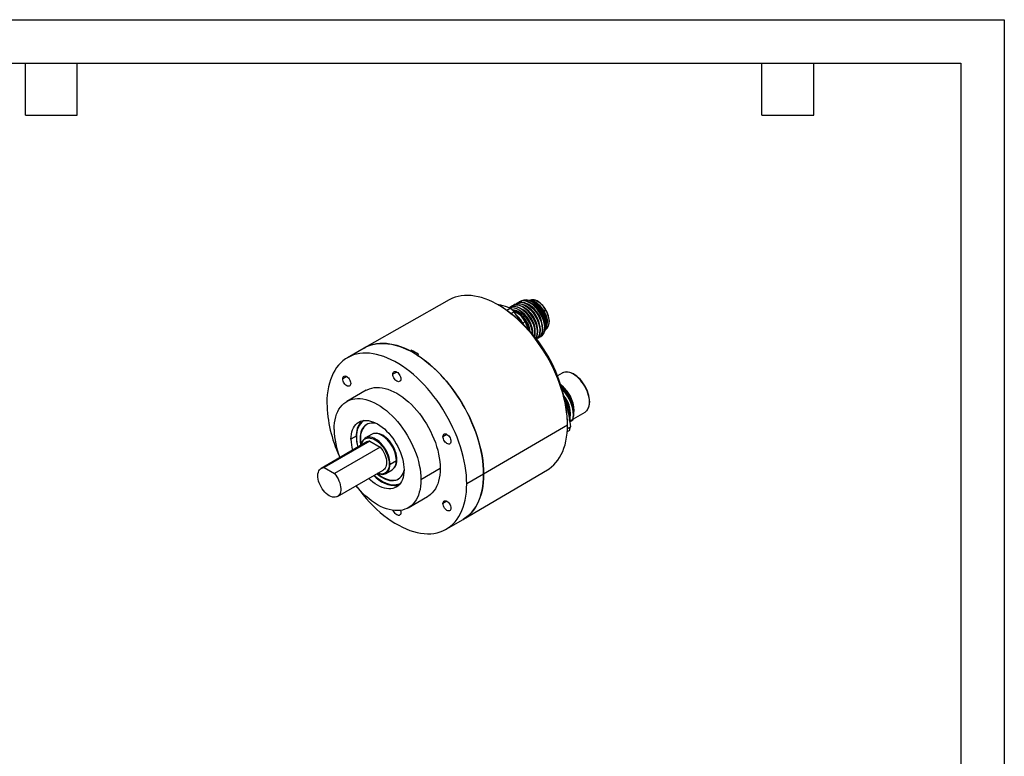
# Model space of a CAD drawing. Header units: millimetres. Extents: x 0 to 559, y 0 to 432.
# Tile 4 of 4: x 270 to 559, y 216 to 432. Entities that reach past the tile are written whole.
import ezdxf

# ---------------------------------------------------------------- set-up
doc = ezdxf.new("R2010")
doc.units = ezdxf.units.MM
doc.header["$LTSCALE"] = 2
doc.layers.add('TEXT', color=140, linetype='Continuous', lineweight=25)

msp = doc.modelspace()

# ---------------------------------------------------------------- linework, layer by layer
at = {"color": 7, "linetype": 'Continuous'}
for p, q in [((0.0049, 431.8053), (558.8049, 431.8053)), ((558.8049, 431.8053), (558.8049, 0.0053))]:
    msp.add_line(p, q, dxfattribs=at)
for p, q in [((396.0868, 349.6879), (371.2165, 335.6127)), ((419.8405, 349.6371), (419.4367, 349.5086)), ((411.2201, 348.1027), (410.1119, 348.3706)), ((411.2406, 347.7275), (410.5386, 348.1386)), ((412.9406, 346.6467), (413.938, 347.2225)), ((413.5696, 347.3523), (413.7121, 347.4691)), ((413.8006, 347.5202), (413.7123, 347.4693)), ((414.4192, 347.8773), (414.1394, 347.648)), ((414.5078, 347.9285), (414.4194, 347.8775)), ((414.8465, 348.0562), (415.1263, 348.2855)), ((415.2149, 348.3367), (415.1266, 348.2857)), ((415.5536, 348.4644), (415.8334, 348.6937)), ((415.922, 348.7449), (415.8337, 348.6939)), ((416.2608, 348.8726), (416.5405, 349.1019)), ((416.6291, 349.1531), (416.5408, 349.1021)), ((420.646, 348.8709), (420.2688, 349.0887)), ((424.3688, 346.6936), (423.8525, 346.3955)), ((415.0657, 346.2226), (414.2091, 345.728)), ((419.1549, 343.6837), (419.1906, 343.7043)), ((419.1549, 343.6837), (419.4167, 343.2913)), ((419.27, 343.7502), (419.1906, 343.7043)), ((419.9771, 344.1584), (419.8889, 344.1074)), ((420.6843, 344.5667), (420.596, 344.5156)), ((421.3914, 344.9748), (421.3031, 344.9239)), ((422.0985, 345.3831), (422.0102, 345.3321)), ((422.8056, 345.7912), (422.7173, 345.7403)), ((423.2954, 346.0739), (423.2013, 346.0196)), ((423.5075, 346.1964), (423.2954, 346.0739)), ((423.8525, 346.3955), (423.5775, 346.2368)), ((418.3456, 343.2165), (417.6564, 342.8186)), ((417.6564, 342.8187), (417.7827, 342.5674)), ((417.78, 342.5992), (417.6564, 342.8187)), ((418.3456, 343.2165), (418.5371, 343.3271)), ((419.0502, 342.2972), (418.5371, 343.3271)), ((424.3392, 341.0128), (424.6537, 341.2994)), ((424.393, 342.0739), (424.393, 342.3801)), ((422.187, 338.5055), (421.8457, 338.3816)), ((422.1867, 338.5054), (422.2751, 338.5564)), ((422.5528, 338.7898), (422.8941, 338.9137)), ((422.8938, 338.9136), (422.9822, 338.9646)), ((371.1447, 335.5717), (366.195, 332.7143)), ((384.5829, 334.7166), (384.9365, 334.9178)), ((384.9365, 334.9178), (384.9365, 334.5301)), ((387.0578, 333.6932), (386.7042, 333.492)), ((365.9971, 327.2289), (364.8302, 326.5553)), ((380.694, 328.543), (379.5271, 327.8694)), ((429.154, 328.2169), (427.7898, 327.4294)), ((371.6945, 323.1878), (366.0377, 319.9221)), ((435.804, 316.6988), (432.4125, 314.7409)), ((432.7265, 316.9404), (432.7265, 317.1716)), ((430.7256, 313.0053), (406.1497, 298.6184)), ((430.7064, 311.9963), (431.5859, 312.504)), ((430.7251, 313.1707), (430.7202, 313.9841)), ((431.852, 314.302), (431.4348, 314.0611)), ((431.543, 314.1237), (431.7923, 314.2676)), ((431.7923, 314.2676), (431.852, 314.302)), ((368.798, 309.712), (367.2588, 308.8235)), ((369.9104, 308.9255), (370.0519, 309.0072)), ((373.31, 310.2643), (371.4715, 309.203)), ((376.4518, 309.8852), (376.3104, 309.9669)), ((395.3909, 310.2602), (394.224, 309.5865)), ((431.2837, 311.3762), (430.622, 310.9941)), ((431.2837, 311.3762), (430.6487, 311.0097)), ((371.9488, 308.0496), (358.5138, 300.2937)), ((372.8278, 308.2727), (359.3927, 300.5168)), ((375.8319, 306.5384), (362.3969, 298.7825)), ((372.8278, 308.2727), (375.8319, 306.5384)), ((359.3927, 300.5168), (362.3969, 298.7825)), ((378.4311, 301.5575), (378.7139, 301.5575)), ((378.7139, 301.5575), (380.5524, 302.6188)), ((380.5522, 302.8228), (380.7286, 302.9246)), ((380.5524, 302.7821), (380.5524, 302.6188)), ((393.4217, 300.2512), (387.7649, 296.9856)), ((363.2759, 292.0446), (376.7109, 299.8005)), ((377.471, 298.8104), (379.3095, 299.8717)), ((400.2138, 285.3825), (424.8398, 299.8809)), ((406.1497, 298.6184), (401.1999, 295.761)), ((384.0362, 288.7444), (389.6931, 292.01)), ((395.3909, 290.6632), (394.224, 289.9896)), ((395.1926, 282.4835), (400.1424, 285.3409))]:
    msp.add_line(p, q)
at = {"flags": 128}
for points in [[(430.7256, 313.0053), (430.6968, 314.2716), (430.6104, 315.5676), (430.4668, 316.8896), (430.2662, 318.2338), (430.0092, 319.5965), (429.6967, 320.9738), (429.3295, 322.3618), (428.9085, 323.7566), (428.4351, 325.1541), (427.9106, 326.5505), (427.3364, 327.9417), (426.7141, 329.3239), (426.0456, 330.6931), (425.3327, 332.0454), (424.5775, 333.3771), (423.782, 334.6842), (422.9486, 335.9632), (422.0797, 337.2104), (421.1775, 338.4222), (420.2448, 339.5953), (419.2842, 340.7263), (418.2984, 341.8119), (417.2902, 342.8492), (416.2624, 343.8352), (415.218, 344.767), (414.1599, 345.6421), (413.0911, 346.4579), (412.0146, 347.2122), (410.9336, 347.9028), (409.851, 348.5278), (408.77, 349.0853), (407.6936, 349.5738), (406.6248, 349.992), (405.5667, 350.3386), (404.5223, 350.6126), (403.4945, 350.8133), (402.4862, 350.9401), (401.5004, 350.9926), (400.5398, 350.9708), (399.6071, 350.8746), (398.705, 350.7043), (397.836, 350.4604), (397.0026, 350.1437), (396.2072, 349.7549), (396.0868, 349.6879)], [(422.7173, 345.7403), (422.0523, 346.7079), (421.2967, 347.5714), (420.4787, 348.2969), (419.6289, 348.8561), (418.7791, 349.227), (417.9611, 349.3949), (417.2055, 349.3528), (416.5405, 349.1019)], [(422.8056, 345.7912), (422.1406, 346.7589), (421.385, 347.6223), (420.567, 348.3478), (419.7172, 348.907), (418.8674, 349.278), (418.0494, 349.4459), (417.2938, 349.4038), (416.6288, 349.1529)], [(423.2013, 346.0196), (422.5784, 346.9608), (421.8639, 347.8077), (421.0841, 348.5268), (420.2681, 349.0891), (419.4466, 349.4715), (418.6508, 349.6577), (417.911, 349.6389), (417.2556, 349.4141)], [(424.1359, 340.6658), (424.1997, 340.7487), (424.3907, 341.1103), (424.5331, 341.5219), (424.6242, 341.9784), (424.6625, 342.473), (424.6473, 342.9982), (424.5792, 343.546), (424.4595, 344.1088), (424.2901, 344.6789), (424.0736, 345.2485), (423.813, 345.8099), (423.5119, 346.3557), (423.1746, 346.8782), (422.8055, 347.3705), (422.4095, 347.8258), (421.9919, 348.2379), (421.5581, 348.6009), (421.1136, 348.9098), (420.6639, 349.1598), (420.215, 349.3471), (419.7729, 349.4679), (419.3444, 349.5198), (419.2571, 349.5159)], [(423.8525, 346.3955), (423.5048, 346.9483), (423.1202, 347.467), (422.7054, 347.9427), (422.2675, 348.3671), (421.8139, 348.7332), (421.3525, 349.0345), (420.891, 349.266), (420.4374, 349.4236), (419.9995, 349.5048), (419.5847, 349.508), (419.5795, 349.5076)], [(424.3688, 346.6936), (424.0314, 347.23), (423.6583, 347.7333), (423.2558, 348.1949), (422.8308, 348.6068), (422.3907, 348.962), (421.9428, 349.2544), (421.495, 349.479), (421.0549, 349.632), (420.6299, 349.7108), (420.2274, 349.7139), (419.8543, 349.6414), (419.8405, 349.6371)], [(424.8455, 341.5138), (425.0046, 341.7272), (425.1818, 342.0802), (425.3099, 342.4825), (425.3863, 342.9284), (425.4096, 343.4108), (425.3794, 343.9214), (425.2965, 344.4521), (425.1625, 344.9947), (424.9799, 345.5411), (424.7514, 346.0834), (424.4806, 346.6135), (424.1717, 347.1236), (423.829, 347.6063), (423.4577, 348.0541), (423.0631, 348.4606), (422.6507, 348.8194), (422.2262, 349.1252), (421.7955, 349.3728), (421.3645, 349.5579), (420.9395, 349.6768), (420.5278, 349.7264), (420.1848, 349.708)], [(413.938, 347.2225), (412.5877, 347.6983), (411.2201, 348.1027)], [(419.8889, 344.1074), (419.2238, 345.0751), (418.4682, 345.9385), (417.6503, 346.664), (416.8005, 347.2232), (415.9507, 347.5942), (415.1327, 347.7621), (414.3771, 347.72), (413.7121, 347.4691)], [(413.8004, 347.5201), (414.4654, 347.771), (415.221, 347.813), (416.0389, 347.6451), (416.8887, 347.2742), (417.7385, 346.715), (418.5565, 345.9895), (419.3121, 345.1261), (419.9771, 344.1584)], [(420.596, 344.5156), (419.931, 345.4833), (419.1754, 346.3467), (418.3574, 347.0722), (417.5076, 347.6314), (416.6578, 348.0024), (415.8398, 348.1703), (415.0842, 348.1282), (414.4192, 347.8773)], [(420.6843, 344.5667), (420.0193, 345.5343), (419.2637, 346.3978), (418.4457, 347.1232), (417.5959, 347.6825), (416.7461, 348.0534), (415.9282, 348.2213), (415.1726, 348.1792), (414.5076, 347.9283)], [(415.1263, 348.2855), (415.7913, 348.5364), (416.5469, 348.5785), (417.3649, 348.4106), (418.2147, 348.0396), (419.0645, 347.4804), (419.8825, 346.755), (420.6381, 345.8915), (421.3031, 344.9239)], [(415.2146, 348.3365), (415.8796, 348.5874), (416.6352, 348.6295), (417.4532, 348.4616), (418.303, 348.0906), (419.1528, 347.5314), (419.9708, 346.8059), (420.7264, 345.9425), (421.3914, 344.9748)], [(415.8334, 348.6937), (416.4984, 348.9446), (417.254, 348.9867), (418.072, 348.8188), (418.9218, 348.4479), (419.7716, 347.8887), (420.5896, 347.1632), (421.3452, 346.2997), (422.0102, 345.3321)], [(415.9218, 348.7447), (416.5868, 348.9956), (417.3424, 349.0377), (418.1603, 348.8698), (419.0101, 348.4989), (419.8599, 347.9397), (420.6779, 347.2142), (421.4335, 346.3507), (422.0985, 345.3831)], [(424.6537, 341.2994), (424.6647, 341.3095), (424.914, 341.5965), (425.1125, 341.9467), (425.2568, 342.3541), (425.3443, 342.8119), (425.3737, 343.312), (425.3443, 343.8461), (425.2568, 344.4049), (425.1125, 344.9789), (424.914, 345.5583), (424.6647, 346.1331), (424.3688, 346.6936)], [(416.8932, 343.4273), (416.288, 344.4172), (415.0657, 346.2226)], [(419.4167, 343.2913), (419.2924, 343.5238), (419.1906, 343.7043)], [(421.4475, 338.3922), (421.6482, 338.7221), (421.8676, 339.4891), (421.927, 340.385), (421.8234, 341.3751), (421.5598, 342.4208), (421.1457, 343.4814), (420.596, 344.5156)], [(421.4798, 338.3511), (421.7366, 338.7731), (421.9559, 339.5401), (422.0153, 340.436), (421.9117, 341.4261), (421.6482, 342.4718), (421.234, 343.5324), (420.6843, 344.5667)], [(421.3031, 344.9239), (421.8528, 343.8896), (422.267, 342.829), (422.5305, 341.7833), (422.6341, 340.7932), (422.5747, 339.8973), (422.3554, 339.1303), (421.9854, 338.5224), (421.5999, 338.1983)], [(421.3914, 344.9748), (421.9411, 343.9406), (422.3553, 342.88), (422.6188, 341.8343), (422.7224, 340.8442), (422.663, 339.9482), (422.4437, 339.1813), (422.0737, 338.5734), (421.5682, 338.1483)], [(422.0102, 345.3321), (422.5599, 344.2978), (422.9741, 343.2372), (423.2376, 342.1915), (423.3412, 341.2014), (423.2818, 340.3055), (423.0625, 339.5385), (422.6925, 338.9306), (422.187, 338.5055)], [(422.0985, 345.3831), (422.6483, 344.3488), (423.0624, 343.2882), (423.3259, 342.2425), (423.4296, 341.2524), (423.3701, 340.3565), (423.1508, 339.5895), (422.7808, 338.9816), (422.2753, 338.5565)], [(422.8941, 338.9137), (423.3996, 339.3388), (423.7696, 339.9467), (423.9889, 340.7137), (424.0483, 341.6096), (423.9447, 342.5997), (423.6812, 343.6454), (423.267, 344.706), (422.7173, 345.7403)], [(422.9824, 338.9647), (423.4879, 339.3898), (423.8579, 339.9977), (424.0772, 340.7646), (424.1366, 341.6606), (424.033, 342.6507), (423.7695, 343.6964), (423.3553, 344.757), (422.8056, 345.7912)], [(406.1497, 298.6184), (406.1206, 299.8954), (406.0335, 301.2024), (405.8886, 302.5357), (405.6863, 303.8914), (405.4272, 305.2656), (405.112, 306.6546), (404.7416, 308.0544), (404.3171, 309.461), (403.8397, 310.8704), (403.3107, 312.2787), (402.7316, 313.6817), (402.104, 315.0757), (401.4299, 316.4565), (400.7109, 317.8203), (399.9493, 319.1633), (399.1471, 320.4815), (398.3066, 321.7714), (397.4302, 323.0292), (396.5204, 324.2513), (395.5798, 325.4343), (394.611, 326.5749), (393.6168, 327.6698), (392.6, 328.7159), (391.5635, 329.7102), (390.5102, 330.65), (389.4431, 331.5325), (388.3652, 332.3553), (387.2797, 333.116), (386.1894, 333.8125), (385.0977, 334.4427), (384.0075, 335.005), (382.9219, 335.4977), (381.844, 335.9194), (380.7769, 336.2689), (379.7236, 336.5453), (378.6871, 336.7477), (377.6703, 336.8755), (376.6761, 336.9285), (375.7073, 336.9065), (374.7667, 336.8095), (373.8569, 336.6377), (372.9805, 336.3918), (372.1401, 336.0723), (371.3379, 335.6803), (371.1447, 335.5717)], [(371.1447, 335.5717), (371.5429, 335.7893), (372.3724, 336.1695), (373.2411, 336.4737), (374.1465, 336.7012), (375.0857, 336.8511), (376.0562, 336.9232), (377.055, 336.9171), (378.0791, 336.8328), (379.1255, 336.6707), (380.1912, 336.4312), (381.273, 336.115), (382.3677, 335.723), (383.4721, 335.2564), (384.5829, 334.7166)], [(401.1999, 295.761), (401.1709, 297.038), (401.0837, 298.345), (400.9388, 299.6782), (400.7365, 301.0339), (400.4774, 302.4082), (400.1623, 303.7972), (399.7919, 305.197), (399.3674, 306.6036), (398.8899, 308.013), (398.3609, 309.4212), (397.7818, 310.8243), (397.1543, 312.2182), (396.4801, 313.5991), (395.7612, 314.9629), (394.9995, 316.3058), (394.1973, 317.6241), (393.3568, 318.914), (392.4805, 320.1717), (391.5707, 321.3939), (390.6301, 322.5769), (389.6613, 323.7175), (388.6671, 324.8124), (387.6503, 325.8585), (386.6138, 326.8528), (385.5605, 327.7926), (384.4934, 328.6751), (383.4155, 329.4979), (382.3299, 330.2586), (381.2397, 330.955), (380.1479, 331.5853), (379.0577, 332.1476), (377.9721, 332.6403), (376.8943, 333.062), (375.8272, 333.4115), (374.7739, 333.6878), (373.7374, 333.8902), (372.7206, 334.0181), (371.7264, 334.0711), (370.7576, 334.0491), (369.817, 333.952), (368.9072, 333.7803), (368.0308, 333.5344), (367.1903, 333.2149), (366.3881, 332.8228), (365.6265, 332.3593), (364.9075, 331.8255), (364.2333, 331.2231), (363.6058, 330.5537), (363.0267, 329.8192), (362.4977, 329.0218), (362.0203, 328.1636), (361.5957, 327.2472), (361.2254, 326.275), (360.9102, 325.2499), (360.6511, 324.1748), (360.4488, 323.0526), (360.3039, 321.8867), (360.2168, 320.6803), (360.1877, 319.4368)], [(386.7042, 333.492), (387.8131, 332.7506), (388.9156, 331.9437), (390.0085, 331.0735), (391.0886, 330.1426), (392.1526, 329.1538), (393.1974, 328.11), (394.2201, 327.0143), (395.2175, 325.8698), (396.1867, 324.68), (397.1249, 323.4483), (398.0293, 322.1784), (398.8973, 320.874), (399.7263, 319.5389), (400.5138, 318.1772), (401.2576, 316.7927), (401.9555, 315.3895), (402.6053, 313.9718), (403.2052, 312.5438), (403.7535, 311.1097), (404.2484, 309.6736), (404.6887, 308.2399), (405.0728, 306.8126), (405.3998, 305.3961), (405.6687, 303.9944), (405.8787, 302.6118), (406.0291, 301.2523), (406.1195, 299.9198), (406.1497, 298.6184)], [(364.8302, 326.5553), (364.8594, 326.8382), (364.9457, 327.0731), (365.0847, 327.2483), (365.2694, 327.355), (365.4907, 327.3878), (365.7373, 327.3451), (365.9969, 327.229), (366.2565, 327.0454), (366.5031, 326.8034), (366.7243, 326.5151), (366.9091, 326.1952), (367.0481, 325.8595), (367.1344, 325.5249), (367.1636, 325.2082)], [(367.1636, 325.2082), (367.1344, 324.9253), (367.0481, 324.6903), (366.9091, 324.5151), (366.7243, 324.4084), (366.5031, 324.3756), (366.2565, 324.4183), (365.9969, 324.5344), (365.7373, 324.7181), (365.4907, 324.9601), (365.2694, 325.2483), (365.0847, 325.5683), (364.9457, 325.904), (364.8594, 326.2386), (364.8302, 326.5553)], [(379.5271, 327.8694), (379.5563, 328.1523), (379.6426, 328.3873), (379.7816, 328.5625), (379.9664, 328.6692), (380.1876, 328.702), (380.4342, 328.6592), (380.6938, 328.5431), (380.9534, 328.3595), (381.2, 328.1175), (381.4213, 327.8293), (381.606, 327.5093), (381.745, 327.1736), (381.8313, 326.839), (381.8605, 326.5223)], [(381.8605, 326.5223), (381.8313, 326.2394), (381.745, 326.0044), (381.606, 325.8292), (381.4213, 325.7226), (381.2, 325.6897), (380.9534, 325.7325), (380.6938, 325.8486), (380.4342, 326.0322), (380.1876, 326.2742), (379.9664, 326.5624), (379.7816, 326.8824), (379.6426, 327.2181), (379.5563, 327.5527), (379.5271, 327.8694)], [(436.36, 317.1497), (436.5893, 317.4249), (436.819, 317.8102), (437.001, 318.2473), (437.1329, 318.7319), (437.2128, 319.2584), (437.2398, 319.8207), (437.2137, 320.412), (437.1349, 321.0254), (437.0047, 321.6542), (436.8247, 322.2914), (436.597, 322.9302), (436.3242, 323.5637), (436.0094, 324.1849), (435.6559, 324.7873), (435.2678, 325.3642), (434.8491, 325.9093), (434.4043, 326.4167), (433.9382, 326.8808), (433.4556, 327.2965), (432.9615, 327.659), (432.461, 327.9642), (431.9593, 328.2084), (431.4617, 328.3883), (430.9738, 328.5012), (430.5017, 328.5454), (430.0516, 328.52), (429.6297, 328.4258), (429.2632, 328.2762), (429.154, 328.2169)], [(436.3326, 317.1215), (436.4605, 317.2705), (436.7156, 317.6562), (436.9174, 318.1022), (437.0634, 318.6031), (437.1517, 319.1524), (437.1813, 319.7433), (437.1517, 320.3684), (437.0634, 321.0197), (436.9174, 321.6891), (436.7156, 322.3681), (436.4605, 323.0483), (436.1554, 323.7211), (435.804, 324.378), (435.4108, 325.0107), (434.9808, 325.6114), (434.5192, 326.1723), (434.0321, 326.6866), (433.5254, 327.1477), (433.0055, 327.5498), (432.479, 327.8879), (431.9525, 328.1577), (431.4327, 328.3558), (430.9259, 328.4797), (430.4388, 328.5279), (429.9772, 328.4998), (429.5472, 328.3957), (429.154, 328.2169)], [(371.6945, 323.1878), (372.0063, 323.3557), (372.6614, 323.6371), (373.3539, 323.8437), (374.0806, 323.9746), (374.8381, 324.0292), (375.623, 324.0071), (376.4315, 323.9086), (377.2599, 323.734), (378.1042, 323.4841), (378.9607, 323.1602), (379.8252, 322.7638), (380.6938, 322.2966), (381.5624, 321.7609), (382.4269, 321.1592), (383.2834, 320.4943), (384.1278, 319.7692), (384.9561, 318.9874), (385.7646, 318.1525), (386.5495, 317.2684), (387.307, 316.3392), (388.0338, 315.3692), (388.7263, 314.363), (389.3813, 313.3253), (389.9958, 312.2609), (390.567, 311.1748), (391.0921, 310.0719), (391.5688, 308.9576), (391.9948, 307.8369), (392.368, 306.7151), (392.6868, 305.5974), (392.9498, 304.4891), (393.1555, 303.3952), (393.3032, 302.321), (393.3921, 301.2713), (393.4217, 300.2512)], [(432.2596, 314.5375), (432.4121, 315.2477), (432.4658, 316.0346), (432.4194, 316.8834), (432.2732, 317.7779), (432.0297, 318.7012), (431.693, 319.6359), (431.2689, 320.5644), (430.7649, 321.4691), (430.1901, 322.3328), (429.5547, 323.1392), (429.1368, 323.5873)], [(362.309, 311.6809), (362.3387, 312.6668), (362.4276, 313.6138), (362.5753, 314.5176), (362.781, 315.3738), (363.0439, 316.1786), (363.3628, 316.9282), (363.736, 317.619), (364.162, 318.2479), (364.6386, 318.812), (365.1638, 319.3085), (365.7349, 319.7352), (366.3495, 320.0901), (367.0045, 320.3715), (367.697, 320.5781), (368.4237, 320.709), (369.1813, 320.7635), (369.9661, 320.7415), (370.7746, 320.6429), (371.603, 320.4683), (372.4474, 320.2185), (373.3038, 319.8946), (374.1684, 319.4981), (375.037, 319.031), (375.9055, 318.4953), (376.7701, 317.8936), (377.6265, 317.2286), (378.4709, 316.5036), (379.2993, 315.7218), (380.1078, 314.8868), (380.8926, 314.0027), (381.6502, 313.0735), (382.3769, 312.1036), (383.0694, 311.0974), (383.7244, 310.0597), (384.339, 308.9953), (384.9102, 307.9091), (385.4353, 306.8063), (385.9119, 305.692), (386.3379, 304.5713), (386.7112, 303.4495), (387.03, 302.3318), (387.2929, 301.2234), (387.4987, 300.1296), (387.6463, 299.0553), (387.7352, 298.0057), (387.7649, 296.9856)], [(430.0329, 320.0935), (430.556, 318.2666), (430.9894, 316.4026)], [(430.9894, 316.4026), (431.3299, 314.4851), (431.5859, 312.504)], [(435.804, 316.6988), (436.1554, 316.95), (436.3326, 317.1215)], [(367.2588, 308.8235), (367.2884, 309.5892), (367.377, 310.315), (367.5238, 310.9952), (367.7279, 311.6247), (367.9875, 312.1987), (368.3009, 312.7129), (368.6655, 313.1633), (369.0785, 313.5465), (369.537, 313.8595), (370.0372, 314.1001), (370.5756, 314.2663), (371.1479, 314.357), (371.7498, 314.3713), (372.3767, 314.3093), (373.0238, 314.1713), (373.6863, 313.9585), (374.3591, 313.6724), (375.037, 313.3152), (375.7149, 312.8897), (376.3876, 312.399), (377.0501, 311.847), (377.6973, 311.2378), (378.3242, 310.576), (378.9261, 309.8667), (379.4983, 309.1153), (380.0367, 308.3275), (380.537, 307.5094), (380.9954, 306.667), (381.4085, 305.8069), (381.7731, 304.9355), (382.0864, 304.0596), (382.3461, 303.1858), (382.5501, 302.3207), (382.697, 301.4709), (382.7855, 300.6429), (382.8151, 299.843)], [(374.9392, 313.3709), (374.9091, 313.3799), (374.3119, 313.5222), (373.7341, 313.5887), (373.1808, 313.5787), (372.6572, 313.4924), (372.1679, 313.3305), (371.7174, 313.0946), (371.3098, 312.7867), (370.9488, 312.4096), (370.6375, 311.9668), (370.379, 311.4622), (370.1754, 310.9005), (370.0286, 310.2867), (369.9401, 309.6264), (369.9104, 308.9255)], [(370.2022, 314.0029), (370.3146, 314.1264), (370.411, 314.2245)], [(424.8398, 299.8809), (425.3327, 300.1917), (426.0456, 300.7209), (426.7141, 301.3183), (427.3364, 301.982), (427.9106, 302.7103), (428.4351, 303.501), (428.9085, 304.352), (429.3295, 305.2607), (429.6967, 306.2247), (430.0092, 307.2412), (430.2662, 308.3072), (430.4668, 309.4199), (430.6104, 310.576), (430.6968, 311.7723), (430.7256, 313.0053)], [(431.3943, 314.0379), (431.4718, 314.0826), (432.2596, 314.5375)], [(432.3842, 314.6095), (431.987, 314.38), (431.5431, 314.1236)], [(432.2596, 314.5375), (432.3294, 314.5778), (432.3842, 314.6095)], [(368.8851, 309.5174), (368.8852, 309.5484), (368.8853, 309.5727)], [(378.7139, 301.5575), (378.683, 302.1658), (378.5906, 302.8011), (378.4382, 303.4539), (378.228, 304.1148), (377.9629, 304.7741), (377.6469, 305.4222), (377.2847, 306.0497), (376.8814, 306.6474), (376.4429, 307.2065), (375.9757, 307.719), (375.4866, 308.1774), (374.9827, 308.575), (374.4713, 308.9059), (373.9599, 309.1654), (373.4559, 309.3497), (372.9668, 309.4561), (372.4996, 309.483), (372.0612, 309.43), (371.6579, 309.298), (371.2956, 309.0887), (370.9797, 308.8054), (370.7146, 308.4522), (370.5043, 308.034), (370.3519, 307.5572), (370.2653, 307.0778)], [(370.2935, 307.094), (370.3478, 307.3572), (370.4952, 307.8182), (370.6984, 308.2223), (370.9546, 308.5638), (371.2601, 308.8377), (371.6102, 309.0399), (372.0001, 309.1676), (372.4239, 309.2188), (372.8755, 309.1928), (373.3484, 309.09), (373.8355, 308.9118), (374.3299, 308.661), (374.8242, 308.3411), (375.3113, 307.9568), (375.7842, 307.5137), (376.2358, 307.0182), (376.6596, 306.4777), (377.0495, 305.8999), (377.3997, 305.2934), (377.7051, 304.6669), (377.9613, 304.0295), (378.1646, 303.3907), (378.3119, 302.7596), (378.4012, 302.1456), (378.4311, 301.5575)], [(380.5524, 302.6188), (380.5215, 303.2272), (380.4291, 303.8624), (380.2767, 304.5152), (380.0664, 305.1761), (379.8014, 305.8354), (379.4854, 306.4835), (379.1231, 307.111), (378.7199, 307.7087), (378.2814, 308.2679), (377.8142, 308.7804), (377.3251, 309.2388), (376.8212, 309.6363), (376.3098, 309.9673), (375.7984, 310.2268), (375.2944, 310.411), (374.8053, 310.5174), (374.3381, 310.5443), (373.8997, 310.4913), (373.4964, 310.3593), (373.31, 310.2643)], [(380.7292, 302.8433), (380.699, 303.4365), (380.609, 304.0558), (380.4604, 304.6923), (380.2554, 305.3367), (379.9969, 305.9795), (379.6889, 306.6114), (379.3357, 307.2232), (378.9424, 307.806), (378.515, 308.3511), (378.0594, 308.8508), (377.5825, 309.2978), (377.0912, 309.6854), (376.5926, 310.0081), (376.094, 310.2611), (375.6027, 310.4407), (375.1257, 310.5444), (374.6702, 310.5707), (374.4054, 310.5483)], [(394.224, 309.5865), (394.2533, 309.8695), (394.3396, 310.1044), (394.4786, 310.2796), (394.6633, 310.3863), (394.8845, 310.4191), (395.1311, 310.3764), (395.3908, 310.2603), (395.6504, 310.0766), (395.897, 309.8346), (396.1182, 309.5464), (396.3029, 309.2264), (396.4419, 308.8907), (396.5282, 308.5562), (396.5575, 308.2395)], [(396.5575, 308.2395), (396.5282, 307.9566), (396.4419, 307.7216), (396.3029, 307.5464), (396.1182, 307.4397), (395.897, 307.4069), (395.6504, 307.4496), (395.3908, 307.5657), (395.1311, 307.7494), (394.8845, 307.9914), (394.6633, 308.2796), (394.4786, 308.5996), (394.3396, 308.9353), (394.2533, 309.2698), (394.224, 309.5865)], [(375.8319, 306.5384), (376.221, 306.0509), (376.5763, 305.5254), (376.8912, 304.9711), (377.1603, 304.3981), (377.3786, 303.8166), (377.5423, 303.2371), (377.6485, 302.6699), (377.6952, 302.1252), (377.6816, 301.6127), (377.6079, 301.1417), (377.4755, 300.7206), (377.2867, 300.3568), (377.0449, 300.057), (376.7545, 299.8266), (376.7109, 299.8005)], [(362.3969, 298.7825), (362.786, 298.2951), (363.1412, 297.7695), (363.4562, 297.2152), (363.7253, 296.6422), (363.9436, 296.0608), (364.1073, 295.4812), (364.2135, 294.914), (364.2601, 294.3693), (364.2465, 293.8569), (364.1728, 293.3858), (364.0404, 292.9647), (363.8516, 292.6009), (363.6099, 292.3012), (363.3194, 292.0707), (362.9856, 291.9136), (362.6142, 291.8329), (362.2121, 291.8298), (361.7863, 291.9045), (361.3446, 292.0556), (360.8948, 292.2804), (360.445, 292.5749), (360.0033, 292.9338), (359.5776, 293.3507), (359.1754, 293.818), (358.8041, 294.3276), (358.4702, 294.8701), (358.1798, 295.4359), (357.938, 296.0148), (357.7492, 296.5965), (357.6168, 297.1705), (357.5431, 297.7266), (357.5295, 298.2548), (357.5762, 298.7456), (357.6823, 299.1903), (357.8461, 299.5808), (358.0644, 299.9102), (358.3335, 300.1725), (358.6484, 300.3631), (359.0036, 300.4786), (359.3927, 300.5168)], [(375.0275, 298.8286), (375.4866, 298.6637), (375.9757, 298.5573), (376.4429, 298.5304), (376.8814, 298.5834), (377.2847, 298.7154), (377.6469, 298.9246), (377.9629, 299.2079), (378.228, 299.5612), (378.4382, 299.9793), (378.5906, 300.4562), (378.683, 300.9848), (378.7139, 301.5575)], [(378.4311, 301.5575), (378.4012, 301.0039), (378.3119, 300.4929), (378.1646, 300.0319), (377.9613, 299.6277), (377.7051, 299.2862), (377.3997, 299.0124), (377.0495, 298.8101), (376.6596, 298.6825), (376.2358, 298.6313), (375.7842, 298.6573), (375.3113, 298.7601), (375.0556, 298.8449)], [(393.4217, 300.2512), (393.3921, 299.2653), (393.3032, 298.3183), (393.1555, 297.4145), (392.9498, 296.5583), (392.6868, 295.7535), (392.368, 295.0039), (391.9948, 294.3131), (391.5688, 293.6842), (391.0921, 293.1202), (390.567, 292.6236), (389.9958, 292.1969), (389.6931, 292.01)], [(382.8151, 299.843), (382.7855, 299.0773), (382.697, 298.3515), (382.5501, 297.6713), (382.3461, 297.0418), (382.0864, 296.4678), (381.7731, 295.9536), (381.4085, 295.5032), (380.9954, 295.12), (380.537, 294.807), (380.0367, 294.5664), (379.4983, 294.4002), (378.9261, 294.3095), (378.3242, 294.2952), (377.6973, 294.3572), (377.0501, 294.4952), (376.3876, 294.708), (375.7149, 294.9941), (375.037, 295.3513), (374.3591, 295.7768), (373.6863, 296.2675), (373.0238, 296.8195), (372.4598, 297.3464)], [(381.6374, 295.8137), (380.9601, 295.5307), (379.9806, 295.384), (378.875, 295.4739), (377.6759, 295.8208), (376.4272, 296.4265), (375.1792, 297.2714), (374.045, 298.2615)], [(374.867, 298.736), (374.9091, 298.6998), (375.5203, 298.2109), (376.14, 297.7849), (376.7624, 297.4255), (377.382, 297.1362), (377.9932, 296.9194), (378.5904, 296.7771), (379.1683, 296.7106), (379.7215, 296.7206), (380.2452, 296.8069), (380.7344, 296.9688), (381.1849, 297.2047), (381.5925, 297.5126), (381.9536, 297.8897), (382.2648, 298.3325), (382.5234, 298.8371), (382.727, 299.3988), (382.8145, 299.729)], [(375.0085, 298.8177), (375.0506, 298.7814), (375.6618, 298.2925), (376.2814, 297.8665), (376.9038, 297.5072), (377.5234, 297.2178), (378.1346, 297.001), (378.7319, 296.8587), (379.3097, 296.7923), (379.863, 296.8023), (380.3866, 296.8886), (380.8759, 297.0504), (381.146, 297.1805)], [(400.1424, 285.3409), (400.7109, 285.6959), (401.4299, 286.2297), (402.104, 286.8321), (402.7316, 287.5015), (403.3107, 288.2359), (403.8397, 289.0334), (404.3171, 289.8915), (404.7416, 290.808), (405.112, 291.7802), (405.4272, 292.8053), (405.6863, 293.8804), (405.8886, 295.0025), (406.0335, 296.1685), (406.1206, 297.3749), (406.1497, 298.6184)], [(406.1497, 298.6184), (406.1195, 297.3518), (406.0291, 296.1237), (405.8787, 294.9378), (405.6687, 293.7976), (405.3998, 292.7064), (405.0728, 291.6674), (404.6887, 290.6838), (404.2484, 289.7582), (403.7535, 288.8937), (403.2052, 288.0925), (402.6053, 287.3572), (401.9555, 286.6898), (401.2576, 286.0923), (400.5138, 285.5666), (400.1424, 285.3409)], [(387.7649, 296.9856), (387.7352, 295.9997), (387.6463, 295.0527), (387.4987, 294.1489), (387.2929, 293.2926), (387.03, 292.4878), (386.7112, 291.7383), (386.3379, 291.0474), (385.9119, 290.4185), (385.4353, 289.8545), (384.9102, 289.358), (384.339, 288.9313), (383.7244, 288.5764), (383.0694, 288.295), (382.3769, 288.0884), (381.6502, 287.9575), (380.8926, 287.9029), (380.1078, 287.925), (379.2993, 288.0236), (378.4709, 288.1982), (377.6265, 288.448), (376.7701, 288.7719), (375.9055, 289.1683), (375.037, 289.6355), (374.1684, 290.1712), (373.3038, 290.7729), (372.4474, 291.4379), (371.603, 292.1629), (370.7746, 292.9447), (369.9661, 293.7796), (369.1813, 294.6637), (368.738, 295.1978)], [(369.1024, 294.7569), (369.817, 293.8039), (370.7576, 292.6208), (371.7264, 291.4803), (372.7206, 290.3854), (373.7374, 289.3393), (374.7739, 288.3449), (375.8272, 287.4052), (376.8943, 286.5227), (377.9721, 285.6999), (379.0577, 284.9392), (380.1479, 284.2427), (381.2397, 283.6124), (382.3299, 283.0502), (383.4155, 282.5575), (384.4934, 282.1358), (385.5605, 281.7863), (386.6138, 281.5099), (387.6503, 281.3075), (388.6671, 281.1796), (389.6613, 281.1266), (390.6301, 281.1487), (391.5707, 281.2457), (392.4805, 281.4174), (393.3568, 281.6634), (394.1973, 281.9828), (394.9995, 282.3749), (395.7612, 282.8385), (396.4801, 283.3722), (397.1543, 283.9746), (397.7818, 284.644), (398.3609, 285.3785), (398.8899, 286.1759), (399.3674, 287.0341), (399.7919, 287.9506), (400.1623, 288.9227), (400.4774, 289.9478), (400.7365, 291.023), (400.9388, 292.1451), (401.0837, 293.311), (401.1709, 294.5174), (401.1999, 295.761)], [(381.2893, 295.3808), (381.0966, 295.3326), (380.9867, 295.3096)], [(394.224, 289.9896), (394.2533, 290.2725), (394.3396, 290.5074), (394.4786, 290.6826), (394.6633, 290.7893), (394.8845, 290.8221), (395.1311, 290.7794), (395.3908, 290.6633), (395.6504, 290.4797), (395.897, 290.2377), (396.1182, 289.9494), (396.3029, 289.6295), (396.4419, 289.2938), (396.5282, 288.9592), (396.5575, 288.6425)], [(396.5575, 288.6425), (396.5282, 288.3596), (396.4419, 288.1246), (396.3029, 287.9494), (396.1182, 287.8427), (395.897, 287.8099), (395.6504, 287.8526), (395.3908, 287.9687), (395.1311, 288.1524), (394.8845, 288.3944), (394.6633, 288.6826), (394.4786, 289.0026), (394.3396, 289.3383), (394.2533, 289.6729), (394.224, 289.9896)], [(381.8605, 287.3284), (381.8313, 287.0454), (381.745, 286.8105), (381.606, 286.6353), (381.4213, 286.5286), (381.2, 286.4958), (380.9534, 286.5385), (380.6938, 286.6546), (380.4342, 286.8383), (380.1876, 287.0803), (379.9664, 287.3685), (379.7816, 287.6885), (379.6614, 287.9703)], [(381.7481, 287.9704), (381.8313, 287.645), (381.8605, 287.3284)]]:
    msp.add_lwpolyline(points, dxfattribs=at)
for centre, radius, start, end in [((417.9894, 343.5491), 6.1203, 25.629323, 75.974832), ((388.1013, 311.8751), 42.6711, 2.833007, 57.161616), ((414.5159, 344.2075), 3.1722, 50.741298, 103.366707), ((405.8299, 336.9425), 13.0927, 45.136865, 51.73597), ((413.5582, 340.3411), 6.5189, 30.848113, 82.492816), ((412.4048, 339.5441), 7.4681, 6.430293, 73.54452), ((413.0195, 340.8043), 6.067, 24.571236, 75.313601), ((411.5271, 339.2024), 8.9797, 30.4277, 56.193255), ((411.3689, 339.3365), 8.9586, 29.179894, 54.874626), ((412.6164, 339.7028), 7.9771, 359.916092, 60.378004), ((413.3894, 340.16), 7.9134, 359.439612, 62.891826), ((414.0306, 340.5196), 7.9791, 359.791777, 62.071892), ((414.6692, 340.8926), 8.0515, 359.780616, 62.435976), ((415.4413, 341.3331), 7.9842, 359.704331, 62.132043), ((416.0819, 341.7089), 8.052, 359.84358, 62.413628), ((416.7797, 342.5554), 7.4049, 28.369316, 58.525662), ((412.2709, 340.05), 6.8505, 27.531199, 67.291002), ((408.2885, 337.4865), 10.7792, 29.648937, 46.59337), ((410.2954, 338.5767), 8.4959, 29.954316, 48.287897), ((413.0087, 339.4723), 7.5832, 0.064994, 34.341706), ((414.2886, 340.0572), 6.9114, 349.888093, 35.875461), ((414.4044, 340.1289), 6.8769, 348.650456, 35.869727), ((418.2897, 342.4732), 6.0581, 338.94731, 35.831703), ((416.7366, 342.1149), 7.661, 1.984069, 31.116157), ((418.819, 342.8441), 5.7636, 339.011683, 35.564657), ((419.5271, 343.2665), 5.3385, 337.046722, 35.881906), ((410.9091, 338.882), 8.6075, 14.772413, 30.236512), ((413.0441, 339.3573), 6.687, 10.881467, 26.081361), ((412.4593, 339.2474), 8.0473, 2.505655, 30.166381), ((372.3493, 310.6642), 27.3253, 57.433851, 62.571526), ((422.3803, 316.6636), 10.3587, 2.811007, 51.968719), ((422.7525, 316.8987), 9.8868, 352.658991, 52.436231), ((422.4998, 316.4152), 10.0866, 358.871042, 50.059063), ((422.2004, 316.1863), 10.3052, 351.19839, 48.332748), ((423.0501, 316.2367), 8.5492, 356.496169, 38.899858), ((422.1912, 315.6819), 9.3426, 349.839933, 35.325725), ((422.2139, 315.5733), 9.2139, 352.395965, 33.399194), ((399.4809, 320.4176), 39.3055, 181.429902, 204.71639), ((375.1146, 310.0256), 6.3257, 141.593512, 182.979703), ((374.2757, 310.0341), 5.4101, 127.399685, 184.892909), ((374.6864, 309.4699), 4.6576, 126.778563, 185.702121), ((425.5742, 313.5103), 6.0953, 339.50531, 350.496962), ((385.7839, 312.1475), 23.4795, 181.138672, 201.750087), ((381.0939, 309.696), 12.2964, 179.996347, 195.172149), ((368.9462, 309.709), 0.1493, 184.691404, 245.917661), ((380.7902, 309.5796), 11.9053, 180.299373, 194.927759), ((380.3295, 308.9899), 10.4192, 180.353709, 191.093193), ((380.4709, 309.0715), 10.4192, 180.353709, 191.093193), ((371.6729, 302.3912), 8.8881, 2.520469, 57.474155), ((380.2786, 308.95), 13.0204, 180.556835, 194.929871), ((372.7952, 306.5576), 1.7153, 88.913496, 119.56811), ((377.4949, 302.3474), 3.0695, 306.240345, 5.071835), ((377.2525, 302.6773), 3.4806, 324.603904, 2.733711), ((380.3695, 303.6456), 8.3704, 220.327432, 273.794458)]:
    msp.add_arc(centre, radius, start, end)
at = {"layer": 'TEXT'}
for p, q in [((12.7, 419.1), (546.1, 419.1)), ((271.78, 403.86), (271.78, 419.1)), ((287.02, 403.86), (287.02, 419.1)), ((487.68, 403.86), (487.68, 419.1)), ((502.92, 403.86), (502.92, 419.1)), ((546.1, 419.1), (546.1, 12.7)), ((271.78, 403.86), (287.02, 403.86)), ((487.68, 403.86), (502.92, 403.86))]:
    msp.add_line(p, q, dxfattribs=at)

doc.saveas('drawing.dxf')
